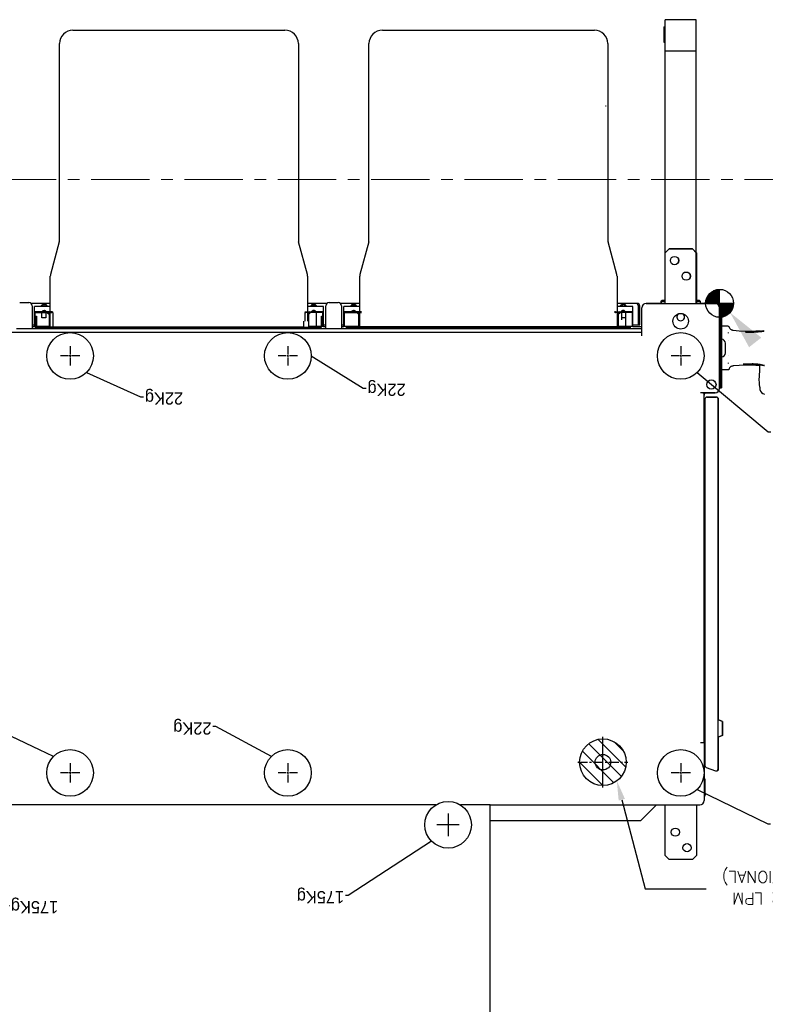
# Model space of a CAD drawing. Header units: millimetres. Extents: x -25815 to -21524, y -24008 to -19907.
# Tile 4 of 5: x -24173 to -22956, y -21524 to -19916. Entities that reach past the tile are written whole.
import ezdxf
from ezdxf.enums import TextEntityAlignment as Align

# ---------------------------------------------------------------- set-up
doc = ezdxf.new("R2010")
doc.units = ezdxf.units.MM
doc.linetypes.add('CENTER', pattern=[2, 1.25, -0.25, 0.25, -0.25])
doc.linetypes.add('CENTER2', pattern=[1.125, 0.75, -0.125, 0.125, -0.125])
doc.styles.add('Style-romans', font='romans.shx')
doc.dimstyles.get("Standard").update_dxf_attribs({"dimtxt": 0.18, "dimasz": 0.18, "dimexe": 0.18, "dimexo": 0.0625, "dimgap": 0.09, "dimtad": 0, "dimtih": 1, "dimtoh": 1, "dimdec": 4, "dimzin": 0, "dimdsep": 46, "dimtxsty": 'Standard', "dimcen": 0.09, "dimadec": 0, "dimazin": 0, "dimtfac": 1, "dimtdec": 4, "dimtofl": 0, "dimtmove": 0, "dimatfit": 3, "dimfxl": 1, "dimtolj": 1, "dimtzin": 0, "dimarcsym": 0})

# ---------------------------------------------------------------- blocks, each defined once
blk = doc.blocks.new('ORIGIN')
h = blk.add_hatch()
h.set_pattern_fill('ANSI31', color=256, scale=0.5)
h.set_pattern_definition([(45, (356.82664, -87.86518), (-0.044194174, 0.044194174), [])])
h.paths.add_polyline_path([(0, 0.899, 0.414214), (-0.899, 0), (0, 0)])
h.paths.add_polyline_path([(0, 0), (0, -0.899, 0.414214), (0.899, 0)])
for p, q in [((0, 0.899), (0, -0.899)), ((-0.899, 0), (0.899, 0))]:
    blk.add_line(p, q)
blk.add_circle((0, 0), 0.899)
blk = doc.blocks.new('*U1')
at = {"color": 0, "linetype": 'CENTER2', "transparency": 16777216}
for p, q in [((-0.62, 0), (-0.1, 0)), ((0, 0.1), (0, 0.62)), ((0.1, 0), (0.62, 0)), ((0, -0.62), (0, -0.1))]:
    blk.add_line(p, q, dxfattribs=at)
at = {"color": 0, "linetype": 'Continuous', "transparency": 16777216}
for p, q in [((-0.05, 0), (0.05, 0)), ((0, -0.05), (0, 0.05))]:
    blk.add_line(p, q, dxfattribs=at)
blk = doc.blocks.new('*U2')
at = {"color": 0, "linetype": 'CENTER2', "transparency": 16777216}
for p, q in [((-0.62, 0), (-0.1, 0)), ((0, 0.1), (0, 0.62)), ((0.1, 0), (0.62, 0)), ((0, -0.62), (0, -0.1))]:
    blk.add_line(p, q, dxfattribs=at)
at = {"color": 0, "linetype": 'Continuous', "transparency": 16777216}
for p, q in [((-0.05, 0), (0.05, 0)), ((0, -0.05), (0, 0.05))]:
    blk.add_line(p, q, dxfattribs=at)
blk = doc.blocks.new('*U3')
at = {"color": 0, "linetype": 'CENTER2', "transparency": 16777216}
for p, q in [((-0.62, 0), (-0.1, 0)), ((0, 0.1), (0, 0.62)), ((0.1, 0), (0.62, 0)), ((0, -0.62), (0, -0.1))]:
    blk.add_line(p, q, dxfattribs=at)
at = {"color": 0, "linetype": 'Continuous', "transparency": 16777216}
for p, q in [((-0.05, 0), (0.05, 0)), ((0, -0.05), (0, 0.05))]:
    blk.add_line(p, q, dxfattribs=at)
blk = doc.blocks.new('*U5')
at = {"color": 0, "linetype": 'CENTER2', "transparency": 16777216}
for p, q in [((-0.62, 0), (-0.1, 0)), ((0, 0.1), (0, 0.62)), ((0.1, 0), (0.62, 0)), ((0, -0.62), (0, -0.1))]:
    blk.add_line(p, q, dxfattribs=at)
at = {"color": 0, "linetype": 'Continuous', "transparency": 16777216}
for p, q in [((-0.05, 0), (0.05, 0)), ((0, -0.05), (0, 0.05))]:
    blk.add_line(p, q, dxfattribs=at)
blk = doc.blocks.new('*U6')
at = {"color": 0, "linetype": 'CENTER2', "transparency": 16777216}
for p, q in [((-0.62, 0), (-0.1, 0)), ((0, 0.1), (0, 0.62)), ((0.1, 0), (0.62, 0)), ((0, -0.62), (0, -0.1))]:
    blk.add_line(p, q, dxfattribs=at)
at = {"color": 0, "linetype": 'Continuous', "transparency": 16777216}
for p, q in [((-0.05, 0), (0.05, 0)), ((0, -0.05), (0, 0.05))]:
    blk.add_line(p, q, dxfattribs=at)
blk = doc.blocks.new('*U7')
at = {"color": 0, "linetype": 'CENTER2', "transparency": 16777216}
for p, q in [((-0.62, 0), (-0.1, 0)), ((0, 0.1), (0, 0.62)), ((0.1, 0), (0.62, 0)), ((0, -0.62), (0, -0.1))]:
    blk.add_line(p, q, dxfattribs=at)
at = {"color": 0, "linetype": 'Continuous', "transparency": 16777216}
for p, q in [((-0.05, 0), (0.05, 0)), ((0, -0.05), (0, 0.05))]:
    blk.add_line(p, q, dxfattribs=at)
blk = doc.blocks.new('$RECOVER_251031184337-0')
h = blk.add_hatch()
h.set_pattern_fill('ANSI31', color=1, pattern_type=2)
h.set_pattern_definition([(135, (70.93166, -0.9936), (-0.4419417, -0.4419417), [])])
h.paths.add_polyline_path([(121.051, 75.597, 1), (121.051, 78.597, 1)])
at = {"color": 1, "linetype": 'Continuous'}
for p, q in [((128.301, 140.874), (128.301, 79.847)), ((114.472, 79.13), (114.472, 78.325)), ((114.473, 79.131), (114.502, 79.276)), ((114.502, 78.178), (114.502, 79.276)), ((114.502, 79.276), (114.532, 79.276)), ((114.532, 78.178), (114.532, 79.276)), ((114.573, 79.675), (114.551, 79.567)), ((114.551, 75.847), (114.551, 79.567)), ((114.473, 78.323), (114.502, 78.178)), ((114.502, 78.178), (114.532, 78.178)), ((113.621, 77.529), (113.621, 75.49)), ((113.641, 77.529), (113.641, 53.755)), ((114.407, 77.433), (113.813, 77.65)), ((114.491, 53.755), (114.491, 77.313)), ((113.371, 75.373), (113.621, 75.49)), ((113.371, 74.481), (113.371, 75.373)), ((113.391, 75.373), (113.641, 75.49)), ((113.391, 74.481), (113.391, 75.373)), ((114.551, 75.847), (114.551, 53.347)), ((114.551, 75.847), (114.776, 75.847)), ((113.371, 74.481), (113.621, 74.365)), ((113.391, 74.481), (113.641, 74.365)), ((113.621, 74.365), (113.621, 53.755)), ((113.769, 53.627), (114.363, 53.627)), ((114.363, 53.627), (113.769, 53.627)), ((113.831, 53.347), (114.623, 53.347)), ((114.623, 53.347), (113.831, 53.347)), ((114.623, 53.347), (114.776, 53.347)), ((114.623, 53.347), (114.776, 53.347)), ((110.963, 52.983), (110.963, 53.145)), ((110.963, 52.983), (110.979, 52.801)), ((110.979, 52.801), (111, 52.403)), ((113.431, 47.907), (113.431, 53.037)), ((113.431, 53.037), (113.491, 53.037)), ((113.431, 53.037), (113.431, 47.907)), ((113.491, 53.037), (113.431, 53.037)), ((113.488, 47.907), (113.488, 53.037)), ((113.488, 53.037), (113.488, 47.907)), ((113.488, 53.037), (113.551, 53.037)), ((113.551, 53.037), (113.491, 53.037)), ((113.491, 53.037), (113.491, 47.907)), ((113.551, 47.907), (113.551, 53.067)), ((113.551, 53.067), (113.551, 47.877)), ((113.551, 53.037), (113.551, 47.907)), ((110.991, 51.774), (111.001, 52.395)), ((110.846, 51.564), (110.792, 51.572)), ((110.92, 51.533), (110.863, 51.539)), ((110.892, 51.559), (111.039, 51.542)), ((110.953, 51.607), (111.498, 51.567)), ((110.99, 51.604), (110.99, 51.774)), ((111.039, 51.542), (111.217, 51.526)), ((111.144, 51.531), (111.099, 51.535)), ((111.217, 51.526), (111.42, 51.513)), ((111.498, 51.567), (111.916, 51.568)), ((111.562, 51.487), (111.508, 51.489)), ((111.771, 51.506), (111.908, 51.509)), ((111.884, 51.508), (111.806, 51.506)), ((111.932, 51.51), (111.884, 51.508)), ((111.908, 51.509), (112.037, 51.515)), ((111.977, 51.512), (111.932, 51.51)), ((112.997, 51.465), (112.993, 51.472)), ((113.001, 51.431), (112.997, 51.465)), ((113.005, 51.879), (113.431, 51.879)), ((112.993, 50.972), (112.997, 50.979)), ((113.179, 50.785), (113.179, 50.16)), ((110.76, 49.39), (110.698, 49.383)), ((110.721, 49.363), (110.997, 49.399)), ((110.828, 49.397), (110.76, 49.39)), ((110.902, 49.404), (110.828, 49.397)), ((110.983, 49.412), (110.902, 49.404)), ((111.07, 49.42), (110.983, 49.412)), ((111.272, 49.424), (111.035, 49.402)), ((111.166, 49.428), (111.07, 49.42)), ((111.242, 49.435), (111.166, 49.428)), ((111.296, 49.439), (111.242, 49.435)), ((111.516, 49.436), (111.272, 49.424)), ((111.353, 49.443), (111.296, 49.439)), ((111.416, 49.433), (111.593, 49.438)), ((111.532, 49.437), (111.516, 49.436)), ((111.73, 49.439), (111.532, 49.437)), ((111.593, 49.438), (111.731, 49.439)), ((111.9, 49.436), (111.73, 49.439)), ((111.731, 49.439), (111.754, 49.439)), ((111.754, 49.439), (111.9, 49.436)), ((112.997, 49.965), (112.993, 49.972)), ((112.993, 49.472), (112.997, 49.479)), ((112.997, 49.479), (113.001, 49.514)), ((118.551, 49.682), (118.551, 49.577)), ((118.551, 49.577), (118.551, 47.877)), ((178.051, 49.457), (118.551, 49.457)), ((112.944, 49.116), (112.939, 49.135)), ((113.005, 49.066), (113.431, 49.066)), ((137.856, 49.207), (118.551, 49.207)), ((118.551, 49.097), (119.119, 49.097)), ((118.676, 48.977), (118.676, 47.777)), ((119.119, 48.977), (118.676, 48.977)), ((118.766, 48.977), (118.766, 47.777)), ((119.119, 49.089), (119.119, 47.79)), ((119.119, 49.089), (120.143, 49.089)), ((119.159, 49.089), (119.159, 48.195)), ((137.564, 49.129), (119.257, 49.129)), ((119.592, 48.184), (119.592, 49.129)), ((120.064, 48.302), (120.064, 49.129)), ((120.104, 49.089), (120.104, 48.243)), ((120.143, 48.184), (120.143, 49.109)), ((120.143, 49.109), (136.679, 49.109)), ((121.226, 49.207), (121.226, 49.176)), ((122.053, 49.176), (121.226, 49.176)), ((121.914, 49.164), (121.238, 49.164)), ((134.907, 49.164), (121.914, 49.164)), ((122.053, 49.175), (134.769, 49.175)), ((123.234, 49.129), (123.234, 49.164)), ((123.43, 49.129), (123.43, 49.164)), ((124.945, 49.164), (124.883, 49.129)), ((126.365, 49.164), (126.426, 49.129)), ((128.214, 49.129), (128.214, 49.164)), ((128.608, 49.129), (128.608, 49.164)), ((130.457, 49.164), (130.395, 49.129)), ((130.497, 49.164), (130.497, 49.129)), ((130.655, 49.164), (130.655, 49.129)), ((131.877, 49.164), (131.938, 49.129)), ((133.391, 49.129), (133.391, 49.164)), ((133.588, 49.129), (133.588, 49.164)), ((135.596, 49.176), (134.769, 49.176)), ((135.584, 49.164), (134.907, 49.164)), ((135.596, 49.176), (135.596, 49.207)), ((136.679, 49.109), (136.679, 48.184)), ((136.679, 49.089), (137.702, 49.089)), ((136.718, 48.243), (136.718, 49.089)), ((136.757, 48.302), (136.757, 49.129)), ((137.663, 49.089), (137.663, 48.195)), ((137.702, 49.097), (137.856, 49.097)), ((137.702, 49.089), (137.702, 47.79)), ((137.856, 48.977), (137.702, 48.977)), ((137.856, 47.757), (137.856, 49.207)), ((138.856, 49.207), (137.856, 49.207)), ((138.856, 49.207), (138.856, 47.757)), ((157.746, 49.207), (138.856, 49.207)), ((138.856, 49.097), (139.009, 49.097)), ((139.009, 48.977), (138.856, 48.977)), ((139.009, 49.089), (139.009, 47.79)), ((139.009, 49.089), (139.049, 49.089)), ((139.049, 49.089), (139.049, 48.195)), ((139.069, 49.109), (139.069, 48.42)), ((157.454, 49.129), (139.147, 49.129)), ((139.147, 49.109), (139.147, 48.42)), ((139.147, 49.089), (139.954, 49.089)), ((139.226, 49.129), (139.226, 49.207)), ((139.482, 48.184), (139.482, 49.129)), ((139.954, 49.129), (139.954, 48.302)), ((140.269, 49.129), (140.269, 48.735)), ((156.569, 49.109), (140.269, 49.109)), ((141.116, 49.207), (141.116, 49.176)), ((141.943, 49.176), (141.116, 49.176)), ((155.474, 49.164), (141.128, 49.164)), ((141.943, 49.175), (154.659, 49.175)), ((143.124, 49.129), (143.124, 49.164)), ((143.32, 49.129), (143.32, 49.164)), ((144.835, 49.164), (144.773, 49.129)), ((146.255, 49.164), (146.316, 49.129)), ((148.104, 49.129), (148.104, 49.164)), ((148.498, 49.129), (148.498, 49.164)), ((148.773, 49.129), (148.773, 49.164)), ((149.246, 49.164), (149.246, 49.129)), ((150.347, 49.164), (150.285, 49.129)), ((150.387, 49.164), (150.387, 49.129)), ((150.545, 49.164), (150.545, 49.129)), ((151.767, 49.164), (151.828, 49.129)), ((153.281, 49.129), (153.281, 49.164)), ((153.478, 49.129), (153.478, 49.164)), ((155.486, 49.176), (154.659, 49.176)), ((155.486, 49.176), (155.486, 49.207)), ((156.411, 48.184), (156.411, 49.109)), ((156.569, 49.109), (156.569, 48.184)), ((156.569, 49.089), (157.454, 49.089)), ((156.608, 48.243), (156.608, 49.089)), ((156.647, 48.302), (156.647, 49.129)), ((157.376, 49.207), (157.376, 49.129)), ((157.454, 48.42), (157.454, 49.109)), ((157.533, 48.42), (157.533, 49.109)), ((157.553, 49.089), (157.553, 48.195)), ((157.592, 49.089), (157.553, 49.089)), ((157.592, 49.097), (157.746, 49.097)), ((157.592, 49.089), (157.592, 47.79)), ((157.746, 48.977), (157.592, 48.977)), ((157.746, 47.757), (157.746, 49.207)), ((158.746, 49.207), (157.746, 49.207)), ((119.139, 48.125), (119.139, 48.157)), ((119.621, 48.125), (119.139, 48.125)), ((119.171, 48.184), (120.249, 48.184)), ((120.249, 48.144), (119.171, 48.144)), ((119.592, 48.538), (119.848, 48.538)), ((119.885, 48.119), (119.614, 48.119)), ((119.848, 48.538), (119.848, 48.656)), ((119.848, 48.184), (119.848, 48.538)), ((120.064, 48.302), (119.946, 48.184)), ((120.104, 48.243), (120.088, 48.184)), ((120.143, 45.854), (120.143, 48.144)), ((137.651, 48.184), (136.572, 48.184)), ((136.572, 48.144), (137.651, 48.144)), ((136.679, 48.132), (136.679, 45.854)), ((136.734, 48.184), (136.718, 48.243)), ((136.875, 48.184), (136.757, 48.302)), ((137.208, 48.119), (136.936, 48.119)), ((137.682, 48.125), (137.2, 48.125)), ((137.682, 48.157), (137.682, 48.125)), ((139.029, 48.125), (139.029, 48.157)), ((139.511, 48.125), (139.029, 48.125)), ((139.061, 48.184), (140.139, 48.184)), ((140.139, 48.144), (139.061, 48.144)), ((139.147, 48.42), (139.069, 48.42)), ((139.775, 48.119), (139.504, 48.119)), ((139.954, 48.302), (139.836, 48.184)), ((139.994, 48.243), (139.978, 48.184)), ((139.994, 48.715), (139.994, 48.243)), ((140.033, 48.184), (140.033, 48.735)), ((140.033, 45.854), (140.033, 48.144)), ((140.191, 48.735), (140.191, 48.184)), ((157.541, 48.184), (156.462, 48.184)), ((156.462, 48.144), (157.541, 48.144)), ((156.569, 48.132), (156.569, 45.854)), ((156.624, 48.184), (156.608, 48.243)), ((156.765, 48.184), (156.647, 48.302)), ((157.098, 48.119), (156.826, 48.119)), ((156.864, 48.184), (156.864, 48.538)), ((156.864, 48.538), (157.12, 48.538)), ((157.572, 48.125), (157.09, 48.125)), ((157.12, 48.538), (157.12, 48.184)), ((157.533, 48.42), (157.454, 48.42)), ((157.572, 48.157), (157.572, 48.125)), ((113.431, 47.907), (113.551, 47.907)), ((113.491, 47.907), (113.431, 47.907)), ((113.488, 47.907), (113.551, 47.907)), ((118.271, 47.597), (113.831, 47.597)), ((113.831, 47.597), (115.051, 47.597)), ((114.801, 47.459), (114.801, 47.597)), ((115.046, 44.347), (115.046, 47.597)), ((115.051, 47.597), (115.051, 44.347)), ((117.051, 47.597), (115.051, 47.597)), ((117.046, 47.597), (117.046, 44.347)), ((117.051, 47.597), (117.051, 44.347)), ((117.051, 47.597), (118.271, 47.597)), ((117.301, 47.597), (117.301, 47.459)), ((117.301, 47.459), (117.301, 47.597)), ((118.766, 47.777), (118.676, 47.777)), ((118.856, 47.597), (120.143, 47.597)), ((119.119, 47.79), (120.143, 47.79)), ((119.934, 47.747), (119.564, 47.747)), ((119.685, 47.669), (119.665, 47.676)), ((119.665, 47.675), (119.665, 47.676)), ((119.685, 47.669), (119.708, 47.664)), ((119.692, 48.067), (119.709, 48.063)), ((119.708, 47.664), (119.735, 47.661)), ((119.709, 48.063), (119.725, 48.06)), ((119.725, 48.06), (119.739, 48.058)), ((119.735, 47.661), (119.735, 47.676)), ((119.774, 48.06), (119.76, 48.058)), ((119.764, 47.676), (119.764, 47.661)), ((119.774, 48.06), (119.79, 48.063)), ((119.807, 48.067), (119.79, 48.063)), ((119.834, 47.676), (119.811, 47.669)), ((119.834, 47.675), (119.834, 47.676)), ((136.679, 47.79), (137.702, 47.79)), ((136.679, 47.597), (137.939, 47.597)), ((137.257, 47.747), (136.887, 47.747)), ((136.988, 47.675), (136.988, 47.676)), ((137.047, 48.06), (137.062, 48.058)), ((137.058, 47.661), (137.058, 47.676)), ((137.097, 48.06), (137.082, 48.058)), ((137.086, 47.676), (137.086, 47.661)), ((137.097, 48.06), (137.113, 48.063)), ((137.13, 48.067), (137.113, 48.063)), ((137.157, 47.676), (137.134, 47.669)), ((137.157, 47.675), (137.157, 47.676)), ((138.646, 47.547), (138.066, 47.547)), ((138.773, 47.597), (140.033, 47.597)), ((139.009, 47.79), (140.033, 47.79)), ((139.824, 47.747), (139.454, 47.747)), ((139.555, 47.676), (139.575, 47.669)), ((139.555, 47.675), (139.555, 47.676)), ((139.615, 48.06), (139.629, 48.058)), ((139.625, 47.661), (139.625, 47.676)), ((139.664, 48.06), (139.65, 48.058)), ((139.654, 47.676), (139.654, 47.661)), ((139.664, 48.06), (139.68, 48.063)), ((139.68, 48.063), (139.697, 48.067)), ((139.724, 47.676), (139.701, 47.669)), ((139.724, 47.675), (139.724, 47.676)), ((156.569, 47.79), (157.592, 47.79)), ((156.569, 47.597), (157.829, 47.597)), ((157.147, 47.747), (156.777, 47.747)), ((156.878, 47.676), (156.897, 47.669)), ((156.878, 47.675), (156.878, 47.676)), ((156.948, 47.661), (156.948, 47.676)), ((156.976, 47.676), (156.976, 47.661)), ((156.976, 47.661), (157, 47.663)), ((157.024, 47.669), (157, 47.663)), ((157.047, 47.676), (157.024, 47.669)), ((157.047, 47.675), (157.047, 47.676)), ((158.536, 47.547), (157.956, 47.547)), ((114.851, 47.409), (114.801, 47.459)), ((115.051, 47.459), (114.801, 47.459)), ((114.801, 47.459), (114.851, 47.409)), ((114.801, 47.459), (115.051, 47.459)), ((115.051, 47.409), (114.851, 47.409)), ((114.851, 47.409), (115.051, 47.409)), ((117.301, 47.459), (117.051, 47.459)), ((117.051, 47.459), (117.301, 47.459)), ((117.251, 47.409), (117.051, 47.409)), ((117.051, 47.409), (117.251, 47.409)), ((117.251, 47.409), (117.301, 47.459)), ((117.301, 47.459), (117.251, 47.409)), ((120.156, 45.752), (120.72, 43.648)), ((136.101, 43.648), (136.665, 45.752)), ((140.046, 45.752), (140.61, 43.648)), ((155.991, 43.648), (156.555, 45.752)), ((115.046, 44.347), (115.296, 44.097)), ((115.301, 44.097), (115.051, 44.347)), ((115.051, 44.347), (115.051, 29.359)), ((116.796, 44.097), (117.046, 44.347)), ((117.051, 44.347), (116.801, 44.097)), ((117.051, 44.347), (117.051, 29.359)), ((115.296, 44.097), (116.796, 44.097)), ((116.801, 44.097), (115.301, 44.097)), ((120.734, 30.9), (120.734, 43.546)), ((136.088, 43.546), (136.088, 30.9)), ((140.624, 30.9), (140.624, 43.546)), ((155.978, 43.546), (155.978, 30.9)), ((120.852, 34.916), (120.891, 34.916)), ((117.051, 31.359), (115.051, 31.359)), ((117.131, 30.807), (117.051, 30.807)), ((117.131, 29.823), (117.131, 30.807)), ((117.131, 29.823), (117.051, 29.823)), ((135.222, 30.034), (121.6, 30.034)), ((155.112, 30.034), (141.49, 30.034)), ((115.051, 29.359), (117.051, 29.359))]:
    blk.add_line(p, q, dxfattribs=at)
at = {"color": 1}
for p, q in [((115.046, 83.097), (115.296, 83.347)), ((115.046, 79.847), (115.046, 83.097)), ((115.296, 83.347), (116.796, 83.347)), ((116.796, 83.347), (117.046, 83.097)), ((117.046, 83.097), (117.046, 79.847)), ((131.001, 80.404), (131.001, 81.844)), ((130.281, 81.124), (131.721, 81.124)), ((118.611, 80.847), (117.611, 79.847)), ((128.301, 80.847), (118.611, 80.847)), ((128.301, 79.847), (114.831, 79.847)), ((128.301, 79.847), (130.214, 79.847)), ((131.788, 79.847), (164.814, 79.847)), ((121.051, 78.733), (121.051, 77.097)), ((121.051, 77.097), (121.051, 75.462)), ((113.831, 47.597), (113.255, 47.597)), ((113.551, 47.907), (113.551, 47.374)), ((113.551, 47.907), (113.551, 47.597)), ((113.831, 47.597), (113.551, 47.597))]:
    blk.add_line(p, q, dxfattribs=at)
at = {"color": 1, "linetype": 'CENTER', "ltscale": 0.5}
blk.add_line((122.661, 77.097), (119.441, 77.097), dxfattribs=at)
at = {"color": 1, "linetype": 'CENTER', "lineweight": 0, "ltscale": 3}
blk.add_line((189.95, 39.64), (107.779, 39.64), dxfattribs=at)
at = {"color": 1, "flags": 128}
for points in [[(118.329, 85.247), (114.406, 85.247)], [(119.837, 79.509), (118.329, 85.247)]]:
    blk.add_lwpolyline(points, dxfattribs=at)
at = {"color": 1, "linetype": 'Continuous'}
for points in [[(110.663, 51.59), (110.768, 51.575), (110.892, 51.559)], [(110.792, 51.572), (110.746, 51.578), (110.702, 51.584), (110.664, 51.59)], [(111.003, 51.545), (110.951, 51.551), (110.846, 51.564)], [(111.514, 51.489), (111.447, 51.492), (111.385, 51.495), (111.325, 51.499), (111.268, 51.503), (111.215, 51.507), (111.165, 51.51), (111.118, 51.514), (111.074, 51.518), (111.032, 51.522), (110.897, 51.535)], [(110.938, 51.531), (111.031, 51.523), (111.083, 51.518), (111.139, 51.513), (111.199, 51.508), (111.265, 51.503), (111.332, 51.499), (111.397, 51.495), (111.458, 51.491)], [(111.099, 51.535), (111.053, 51.54), (111.003, 51.545)], [(111.344, 51.516), (111.306, 51.519), (111.268, 51.521), (111.228, 51.524), (111.186, 51.528), (111.144, 51.531)], [(111.485, 51.509), (111.451, 51.51), (111.416, 51.512), (111.381, 51.514), (111.344, 51.516)], [(111.42, 51.513), (111.608, 51.506), (111.771, 51.506)], [(111.729, 51.505), (111.701, 51.505), (111.672, 51.505), (111.642, 51.505), (111.612, 51.505), (111.582, 51.506), (111.55, 51.507), (111.518, 51.508), (111.485, 51.509)], [(111.806, 51.506), (111.783, 51.506), (111.729, 51.505)], [(111.916, 51.568), (112.304, 51.591), (112.683, 51.625)], [(112.037, 51.515), (112.018, 51.514), (111.977, 51.512)], [(112.683, 51.625), (112.695, 51.626), (112.72, 51.629), (112.747, 51.634), (112.774, 51.642), (112.8, 51.653), (112.826, 51.666), (112.851, 51.683), (112.874, 51.703), (112.895, 51.726), (112.914, 51.753), (112.929, 51.784), (112.941, 51.819), (112.944, 51.829)], [(112.944, 51.829), (112.947, 51.841), (112.974, 51.87), (113.005, 51.879)], [(110.696, 49.384), (110.747, 49.39), (110.801, 49.396), (110.857, 49.403), (110.916, 49.409)], [(111.035, 49.402), (110.84, 49.379), (110.721, 49.363)], [(110.916, 49.409), (110.978, 49.415), (111.045, 49.421), (111.116, 49.428), (111.193, 49.434), (111.274, 49.441), (111.355, 49.446), (111.435, 49.451), (111.511, 49.454), (111.585, 49.456), (111.655, 49.457), (111.722, 49.458)], [(111.916, 49.377), (111.498, 49.377), (110.953, 49.338)], [(110.997, 49.399), (111.22, 49.42), (111.416, 49.433)], [(111.667, 49.456), (111.633, 49.456), (111.599, 49.455), (111.566, 49.454), (111.534, 49.453), (111.503, 49.452), (111.472, 49.45), (111.441, 49.449), (111.411, 49.447), (111.382, 49.445), (111.353, 49.443)], [(111.853, 49.457), (111.813, 49.457), (111.775, 49.457), (111.738, 49.457), (111.702, 49.457), (111.667, 49.456)], [(111.722, 49.458), (111.785, 49.457), (111.843, 49.457), (111.894, 49.456)], [(112.683, 49.319), (112.304, 49.354), (111.916, 49.377)], [(112.901, 49.211), (112.873, 49.242), (112.843, 49.267), (112.812, 49.286), (112.781, 49.3), (112.749, 49.31), (112.719, 49.316), (112.69, 49.319), (112.683, 49.319)], [(112.939, 49.135), (112.923, 49.174), (112.901, 49.211)], [(113.005, 49.066), (112.971, 49.076), (112.946, 49.107), (112.944, 49.116)]]:
    blk.add_lwpolyline(points, dxfattribs=at)
at = {"color": 1, "linetype": 'Continuous', "flags": 128}
for points in [[(121.914, 49.164), (121.959, 49.168), (122.005, 49.171), (122.06, 49.176)], [(134.762, 49.176), (134.817, 49.171), (134.863, 49.168), (134.907, 49.164)], [(139.147, 49.109), (139.15, 49.12), (139.159, 49.127), (139.177, 49.129)], [(141.804, 49.164), (141.849, 49.168), (141.895, 49.171), (141.95, 49.176)], [(154.652, 49.176), (154.707, 49.171), (154.753, 49.168), (154.797, 49.164)], [(157.435, 49.129), (157.445, 49.125), (157.453, 49.117), (157.454, 49.099)], [(119.171, 48.184), (119.165, 48.185), (119.16, 48.189), (119.159, 48.195)], [(119.614, 48.119), (119.636, 48.097), (119.663, 48.08), (119.692, 48.067)], [(119.885, 48.119), (119.862, 48.097), (119.836, 48.08), (119.807, 48.067)], [(120.049, 48.144), (120.045, 48.141), (119.986, 48.125)], [(120.249, 48.144), (120.255, 48.143), (120.26, 48.138), (120.261, 48.132)], [(136.836, 48.125), (136.777, 48.141), (136.773, 48.144)], [(136.936, 48.119), (136.959, 48.097), (136.986, 48.08), (137.015, 48.067)], [(137.208, 48.119), (137.185, 48.097), (137.159, 48.08), (137.13, 48.067)], [(137.663, 48.195), (137.661, 48.189), (137.657, 48.185), (137.651, 48.184)], [(139.009, 48.195), (139.016, 48.17), (139.034, 48.152), (139.061, 48.144)], [(139.061, 48.184), (139.055, 48.185), (139.05, 48.189), (139.049, 48.195)], [(139.504, 48.119), (139.526, 48.097), (139.553, 48.08), (139.582, 48.067)], [(139.775, 48.119), (139.752, 48.097), (139.726, 48.08), (139.697, 48.067)], [(139.939, 48.144), (139.935, 48.141), (139.876, 48.125)], [(140.191, 48.132), (140.184, 48.157), (140.166, 48.176), (140.139, 48.184)], [(140.139, 48.144), (140.145, 48.143), (140.15, 48.138), (140.151, 48.132)], [(156.45, 48.132), (156.452, 48.138), (156.456, 48.143), (156.462, 48.144)], [(156.726, 48.125), (156.667, 48.141), (156.663, 48.144)], [(156.826, 48.119), (156.849, 48.097), (156.876, 48.08), (156.905, 48.067)], [(157.098, 48.119), (157.075, 48.097), (157.049, 48.08), (157.02, 48.067)], [(157.553, 48.195), (157.551, 48.189), (157.547, 48.185), (157.541, 48.184)], [(118.766, 47.777), (118.796, 47.687), (118.826, 47.621), (118.856, 47.597)], [(119.735, 47.676), (119.745, 47.675), (119.754, 47.675), (119.764, 47.676)], [(119.739, 48.058), (119.739, 48.059), (119.739, 48.061), (119.74, 48.067)], [(119.74, 48.067), (119.746, 48.067), (119.753, 48.067), (119.758, 48.067)], [(119.758, 48.067), (119.76, 48.061), (119.76, 48.059), (119.76, 48.058)], [(119.811, 47.669), (119.788, 47.663), (119.764, 47.661)], [(137.058, 47.661), (137.031, 47.664), (137.007, 47.669), (136.988, 47.676)], [(137.047, 48.06), (137.032, 48.063), (137.015, 48.067)], [(137.058, 47.676), (137.068, 47.675), (137.077, 47.675), (137.086, 47.676)], [(137.062, 48.058), (137.062, 48.059), (137.062, 48.061), (137.063, 48.067)], [(137.063, 48.067), (137.069, 48.067), (137.076, 48.067), (137.081, 48.067)], [(137.081, 48.067), (137.082, 48.061), (137.083, 48.059), (137.082, 48.058)], [(137.134, 47.669), (137.11, 47.663), (137.086, 47.661)], [(139.625, 47.661), (139.598, 47.664), (139.575, 47.669)], [(139.615, 48.06), (139.599, 48.063), (139.582, 48.067)], [(139.625, 47.676), (139.635, 47.675), (139.644, 47.675), (139.654, 47.676)], [(139.629, 48.058), (139.629, 48.059), (139.629, 48.061), (139.63, 48.067)], [(139.63, 48.067), (139.636, 48.067), (139.643, 48.067), (139.648, 48.067)], [(139.648, 48.067), (139.65, 48.061), (139.65, 48.059), (139.65, 48.058)], [(139.701, 47.669), (139.678, 47.663), (139.654, 47.661)], [(156.948, 47.661), (156.921, 47.664), (156.897, 47.669)], [(156.952, 48.058), (156.937, 48.06), (156.922, 48.063), (156.905, 48.067)], [(156.948, 47.676), (156.958, 47.675), (156.967, 47.675), (156.976, 47.676)], [(156.952, 48.058), (156.952, 48.059), (156.952, 48.061), (156.953, 48.067)], [(156.953, 48.067), (156.959, 48.067), (156.966, 48.067), (156.971, 48.067)], [(156.971, 48.067), (156.972, 48.061), (156.973, 48.059), (156.972, 48.058)], [(157.02, 48.067), (157.003, 48.063), (156.987, 48.06), (156.972, 48.058)]]:
    blk.add_lwpolyline(points, dxfattribs=at)
at = {"color": 1}
for centre, radius in [((115.646, 82.597), 0.265), ((131.001, 81.124), 1.5), ((116.396, 81.597), 0.265), ((121.051, 77.097), 1.5), ((121.051, 77.097), 0.5)]:
    blk.add_circle(centre, radius, dxfattribs=at)
at = {"color": 1, "linetype": 'Continuous'}
for centre, radius in [((116.051, 77.787), 1.5), ((141.301, 77.787), 1.5), ((155.301, 77.787), 1.5), ((114.081, 52.817), 0.3), ((114.081, 52.817), 0.3), ((116.051, 50.977), 1.5), ((116.051, 50.977), 1.5), ((141.301, 50.977), 1.5), ((155.301, 50.977), 1.5), ((116.051, 48.747), 0.5), ((116.051, 48.747), 0.5), ((115.696, 45.847), 0.265), ((115.701, 45.847), 0.265), ((116.446, 44.847), 0.265), ((116.451, 44.847), 0.265)]:
    blk.add_circle(centre, radius, dxfattribs=at)
for centre, radius, start, end in [((114.831, 79.567), 0.28, 90, 180), ((113.749, 77.529), 0.128, 82.832, 180), ((113.769, 77.529), 0.128, 70, 180), ((114.363, 77.313), 0.128, 0, 70), ((110.598, 53.059), 0.375, 13.25531, 81.25131), ((113.831, 53.067), 0.28, 90, 180), ((113.831, 53.067), 0.28, 90, 180), ((113.749, 53.755), 0.128, 180, 270), ((113.749, 53.755), 0.128, 180, 270), ((113.769, 53.755), 0.128, 180, 270), ((113.769, 53.755), 0.128, 180, 270), ((114.363, 53.755), 0.128, 270, 360), ((114.363, 53.755), 0.128, 270, 360), ((114.395, 53.503), 0.156, 270, 360), ((114.395, 53.503), 0.156, 270, 343.63636), ((113.429, 50.785), 0.25, 90, 180), ((113.429, 50.16), 0.25, 180, 270), ((157.435, 49.109), 0.0984, 360, 90), ((116.051, 48.472), 0.25, 309.09986, 231.20728), ((116.051, 48.472), 0.25, 305.53707, 234.46293), ((119.171, 48.195), 0.0512, 180, 270), ((120.249, 48.132), 0.0512, 360, 90), ((137.651, 48.195), 0.0512, 270, 360), ((156.462, 48.132), 0.0512, 90, 180), ((157.541, 48.195), 0.0512, 270, 360), ((113.832, 47.88), 0.282, 174.3733, 269.80503), ((113.831, 47.877), 0.28, 180, 270), ((118.271, 47.877), 0.28, 270, 360), ((118.856, 47.777), 0.18, 180, 270), ((119.749, 47.9), 0.24, 219.60193, 249.36221), ((119.749, 47.9), 0.24, 290.63779, 320.39807), ((137.072, 47.9), 0.24, 219.60193, 249.36221), ((137.072, 47.9), 0.24, 290.63779, 320.39807), ((138.066, 47.757), 0.21, 180, 270), ((138.646, 47.757), 0.21, 270, 360), ((139.639, 47.9), 0.24, 219.60193, 249.36221), ((139.639, 47.9), 0.24, 290.63779, 320.39807), ((156.962, 47.9), 0.24, 219.60193, 249.36221), ((156.962, 47.9), 0.24, 290.63779, 320.39807), ((157.956, 47.757), 0.21, 180, 270), ((120.537, 45.854), 0.394, 180, 195), ((136.285, 45.854), 0.394, 345, 360), ((140.427, 45.854), 0.394, 180, 195), ((156.175, 45.854), 0.394, 345, 360), ((120.34, 43.546), 0.394, 360, 15), ((136.482, 43.546), 0.394, 165, 180), ((140.23, 43.546), 0.394, 360, 15), ((156.372, 43.546), 0.394, 165, 180), ((121.6, 30.9), 0.866, 180, 270), ((135.222, 30.9), 0.866, 270, 360), ((141.49, 30.9), 0.866, 180, 270), ((155.112, 30.9), 0.866, 270, 360)]:
    blk.add_arc(centre, radius, start, end, dxfattribs=at)
at = {"color": 1}
blk.add_solid([(120.039, 79.562), (120.155, 78.3), (119.636, 79.456)], dxfattribs=at)
blk.add_trace([(110.871, 49.8), (111.656, 50.419), (112.877, 48.193)], dxfattribs=at)
at = {"color": 1, "linetype": 'CENTER2', "rotation": 359.999999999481}
for name, p in [('*U5', (116.051, 77.787)), ('*U6', (141.301, 77.787)), ('*U7', (155.301, 77.787)), ('*U1', (116.051, 50.977)), ('*U2', (141.301, 50.977)), ('*U3', (155.301, 50.977))]:
    blk.add_blockref(name, p, dxfattribs=at)
at = {"color": 1, "rotation": 359.9999999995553}
blk.add_blockref('ORIGIN', (113.551, 47.597), dxfattribs=at)
at = {"color": 1, "style": 'Style-romans'}
for s, p in [('CUTOUT FOR N2 LPM', (102.066, 86.247)), ('SUPPLY(OPTIONAL)', (103.995, 84.854))]:
    blk.add_text(s, height=0.75, rotation=360, dxfattribs=at).set_placement(p, align=Align.TOP_LEFT)
at = {"color": 1, "char_height": 0.7874}
for s, insert, attachment_point in [('175Kg', (159.108, 85.793), 9), ('175Kg', (137.685, 85.149), 7), ('22Kg', (146.207, 75.324), 1), ('22Kg', (150.493, 53.083), 9), ('22Kg', (136.187, 52.519), 9)]:
    blk.add_mtext(s, dxfattribs=dict(at, insert=insert, attachment_point=attachment_point))
at = {"color": 1, "annotation_type": 0, "has_hookline": 1}
for points, hookline_direction, text_width in [([(165.601, 82.624), (159.378, 86.318), (159.198, 86.318)], 1, 3.412), ([(132.062, 82.185), (137.415, 85.674), (137.595, 85.674)], 0, 3.412), ([(114.991, 78.848), (110.451, 81.065), (110.271, 81.065)], 1, 3.543), ([(142.362, 76.727), (145.937, 74.799), (146.117, 74.799)], 0, 2.887), ([(156.362, 76.727), (160.693, 74.686), (160.873, 74.686)], 0, 2.887), ([(114.991, 52.038), (110.437, 55.862), (110.257, 55.862)], 1, 3.543), ([(154.241, 52.038), (150.763, 53.608), (150.583, 53.608)], 1, 2.887), ([(139.801, 50.977), (136.457, 53.044), (136.277, 53.044)], 1, 2.887)]:
    blk.add_leader(points, dimstyle='Standard', dxfattribs=dict(at, hookline_direction=hookline_direction, text_width=text_width))

msp = doc.modelspace()

# ---------------------------------------------------------------- block references
at = {"xscale": 25.4, "yscale": 25.4, "zscale": 25.4, "rotation": 180}
msp.add_blockref('$RECOVER_251031184337-0', (-20146.1, -19170.7), dxfattribs=at)

doc.saveas('drawing.dxf')
